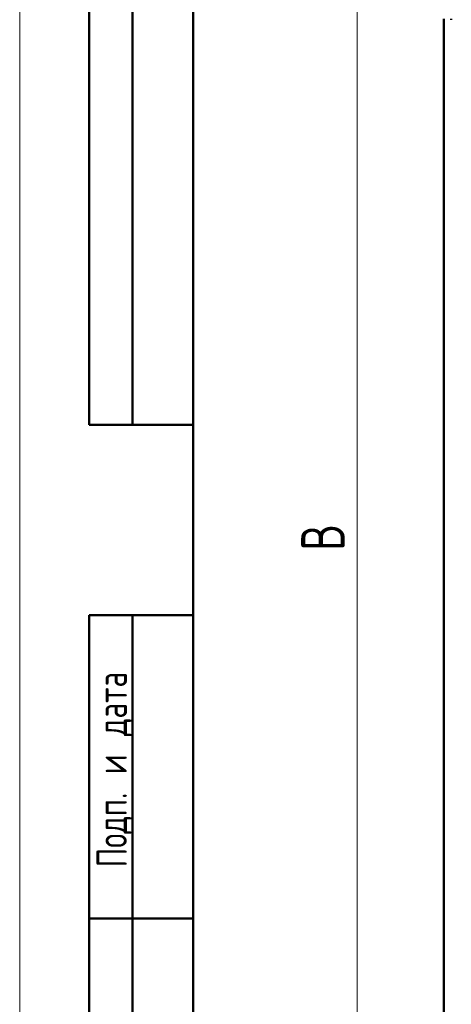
# Model space of a CAD drawing. Header units: millimetres. Extents: x 0 to 420, y 0 to 297.
# Tile 2 of 11: x 0 to 50, y 105 to 219. Entities that reach past the tile are written whole.
import ezdxf

# ---------------------------------------------------------------- set-up
doc = ezdxf.new("R2010")
doc.units = ezdxf.units.MM
doc.styles.add('SLDTEXTSTYLE0', font='TXT', dxfattribs={"width": 0.7, "bigfont": 'bigfont'})
doc.styles.add('SLDTEXTSTYLE1', font='TXT', dxfattribs={"width": 0.7})
doc.dimstyles.new('SLDDIMSTYLE0', dxfattribs={"dimtxt": 5, "dimasz": 5, "dimexe": 0, "dimexo": 0.0625, "dimgap": 1.25, "dimtad": 2, "dimdec": 1, "dimlfac": 2.5, "dimrnd": 1e-09, "dimzin": 12, "dimdsep": 46, "dimtxsty": 'SLDTEXTSTYLE1', "dimsah": 1, "dimcen": 0.09, "dimadec": 0, "dimazin": 3, "dimtfac": 1, "dimtdec": 3, "dimtofl": 0, "dimtmove": 0, "dimatfit": 3, "dimfxl": 1, "dimfrac": 2, "dimtolj": 1, "dimtzin": 12, "dimarcsym": 0})

# ---------------------------------------------------------------- blocks, each defined once
blk = doc.blocks.new('_D_1')
at = {"color": 7, "linetype": 'Continuous', "lineweight": 0}
for p, q in [((62.94, 235.65), (37.91, 235.65)), ((38.91, 235.65), (38.91, 82.45)), ((62.94, 82.45), (37.91, 82.45))]:
    blk.add_line(p, q, dxfattribs=at)
at = {"color": 7, "linetype": 'Continuous', "lineweight": 18}
for points in [[(38.91, 235.65), (38.14, 230.65), (39.68, 230.65)], [(38.91, 82.45), (39.68, 87.45), (38.14, 87.45)]]:
    blk.add_solid(points, dxfattribs=at)
at = {"color": 7, "linetype": 'Continuous', "lineweight": 18, "insert": (32.46, 157.45), "char_height": 5, "attachment_point": 1, "rotation": 90, "style": 'SLDTEXTSTYLE0'}
blk.add_mtext('В', dxfattribs=at)

msp = doc.modelspace()

# ---------------------------------------------------------------- linework, layer by layer
at = {"color": 7, "linetype": 'Continuous', "lineweight": 18}
msp.add_line((0, 297), (0, 0), dxfattribs=at)
at = {"color": 7, "linetype": 'Continuous', "lineweight": 50}
for p, q in [((8, 172), (8, 292)), ((8, 172), (8, 292)), ((13, 172), (13, 292)), ((13, 172), (13, 292)), ((20, 292), (20, 5)), ((20, 292), (20, 5)), ((48.909, 218.889), (48.909, 96.415)), ((49.749, 218.772), (49.755, 218.876)), ((8, 172), (20, 172)), ((8, 5), (8, 150)), ((8, 150), (20, 150)), ((13, 5), (13, 150)), ((20, 115), (8, 115))]:
    msp.add_line(p, q, dxfattribs=at)

# ---------------------------------------------------------------- texts
at = {"color": 7, "linetype": 'Continuous', "lineweight": 0, "insert": (8.861, 132.176), "char_height": 3.5, "attachment_point": 2, "rotation": 90, "style": 'SLDTEXTSTYLE0'}
msp.add_mtext('Подп. и дата', dxfattribs=at)

# ---------------------------------------------------------------- dimensions: what is measured, and where the dimension line sits
at = {"color": 7, "linetype": 'Continuous', "lineweight": 18}
dim = msp.add_linear_dim(base=(38.909, 82.452), p1=(62.949, 235.652), p2=(62.949, 82.452), angle=90, text='В', dimstyle='SLDDIMSTYLE0', dxfattribs=at)
dim.commit()
dim.dimension.update_dxf_attribs({"geometry": '_D_1', "text_midpoint": (38.909, 159.052), "dimtype": 160})

doc.saveas('drawing.dxf')
